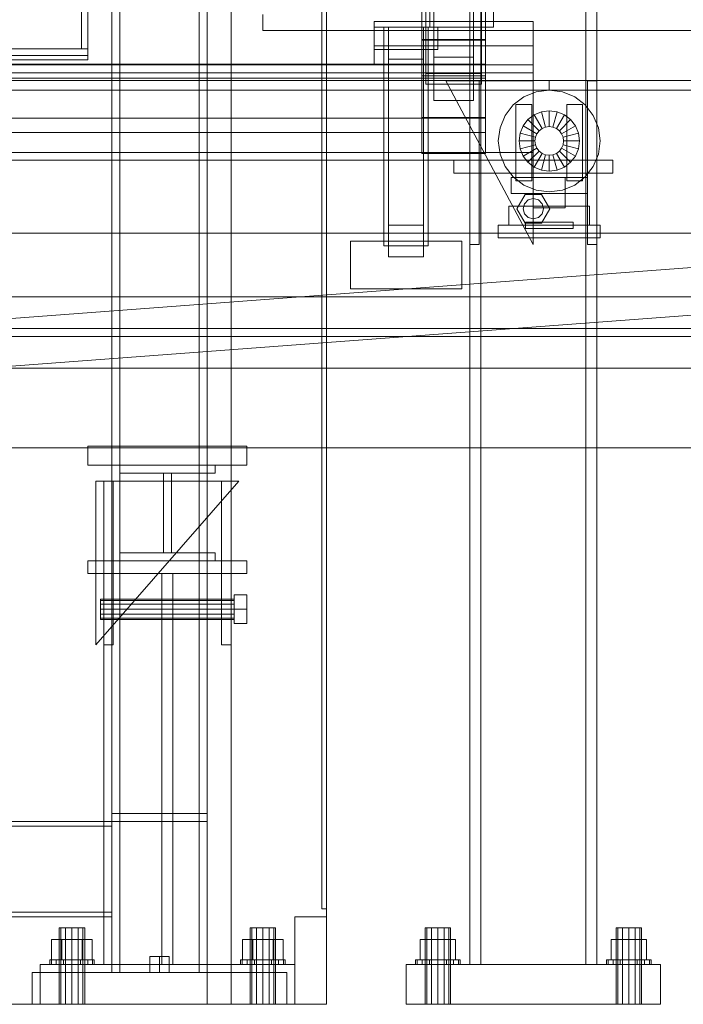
# Model space of a CAD drawing. Header units: millimetres. Extents: x -1970 to 61924, y -58230 to 6847.
# Tile 218 of 256: x 1207 to 1624, y -36000 to -35381. Entities that reach past the tile are written whole.
import ezdxf

# ---------------------------------------------------------------- set-up
doc = ezdxf.new("R2010")
doc.units = ezdxf.units.MM
for name, color, linetype, lineweight in [('COTAS_O', 1, 'Continuous', 0), ('COTAS_P', 1, 'Continuous', 0), ('frontal_C03', 7, 'Continuous', 0), ('frontal_C04', 7, 'Continuous', 0), ('frontal_secador', 7, 'Continuous', 0)]:
    doc.layers.add(name, color=color, linetype=linetype, lineweight=lineweight)
doc.dimstyles.new('R19_100', dxfattribs={"dimtxt": 250, "dimasz": 150, "dimexe": 150, "dimexo": 80, "dimgap": 100, "dimtad": 1, "dimtih": 1, "dimtoh": 1, "dimdsep": 46, "dimcen": 0.09, "dimadec": 0, "dimazin": 0, "dimtfac": 1, "dimtdec": 4, "dimtofl": 0, "dimtmove": 0, "dimatfit": 3, "dimfxl": 1, "dimtolj": 1, "dimtzin": 0, "dimarcsym": 0})

# ---------------------------------------------------------------- blocks, each defined once
blk = doc.blocks.new('DIM_R26_43')
at = {"layer": 'COTAS_P'}
for p, q in [((-1750, -34600), (-1600, -34555)), ((2600, -34600), (2450, -34555)), ((-1750, -35500), (-1750, -34600)), ((-1750, -34600), (2600, -34600)), ((-1750, -34600), (-1600, -34645)), ((2600, -34600), (2450, -34645)), ((2600, -35500), (2600, -34600))]:
    blk.add_line(p, q, dxfattribs=at)
blk.add_text('4350 P', height=250, dxfattribs=at).set_placement((425, -34500))
blk = doc.blocks.new('DIM_R26_53')
at = {"layer": 'COTAS_O'}
for p, q in [((-1400, -35300), (-1250, -35255)), ((1400, -35300), (1250, -35255)), ((-1400, -36000), (-1400, -35300)), ((-1400, -35300), (1400, -35300)), ((-1400, -35300), (-1250, -35345)), ((1400, -35300), (1250, -35345)), ((1400, -36000), (1400, -35300))]:
    blk.add_line(p, q, dxfattribs=at)
blk.add_text('2800 O', height=250, dxfattribs=at).set_placement((0, -35200))

msp = doc.modelspace()

# ---------------------------------------------------------------- linework, layer by layer
at = {"layer": 'frontal_C03'}
for p, q in [((1490, -35975), (1490, -32996.942)), ((1497, -35975), (1497, -32996.942)), ((1563, -35975), (1563, -32996.942)), ((1570, -35975), (1570, -32996.942)), ((1490, -35975), (1490, -33266.434)), ((1497, -35975), (1497, -33266.434)), ((1563, -35975), (1563, -33266.434)), ((1570, -35975), (1570, -33266.434)), ((1490, -35975), (1490, -33805.417)), ((1497, -35975), (1497, -33805.417)), ((1563, -35975), (1563, -33805.417)), ((1570, -35975), (1570, -33805.417)), ((1490, -35975), (1490, -34411.773)), ((1497, -35975), (1497, -34411.773)), ((1563, -35975), (1563, -34411.773)), ((1570, -35975), (1570, -34411.773)), ((1467.5, -35404.303), (1467.5, -34900.942)), ((1492.5, -34900.942), (1492.5, -35404.303)), ((1467.5, -35431.648), (1467.5, -34928.287)), ((1492.5, -35431.648), (1492.5, -34928.287)), ((1490, -35975), (1490, -35018.129)), ((1497, -35975), (1497, -35018.129)), ((1563, -35975), (1563, -35018.129)), ((1570, -35975), (1570, -35018.129)), ((1462.5, -35414.607), (1462.5, -35180.737)), ((1497.5, -35180.737), (1497.5, -35414.607)), ((1462.5, -35421.344), (1462.5, -35187.475)), ((1497.5, -35421.344), (1497.5, -35187.475)), ((1460, -35393.25), (1460, -35215.357)), ((1500, -35215.357), (1500, -35393.25)), ((1460, -35442.701), (1460, -35264.808)), ((1500, -35442.701), (1500, -35264.808)), ((1430, -35397.158), (1430, -35381.945)), ((1430, -35381.945), (1530, -35381.945)), ((1430, -35409.158), (1430, -35381.945)), ((1530, -35381.945), (1530, -35397.158)), ((1530, -35381.945), (1530, -35409.158)), ((1530, -35397.158), (1430, -35397.158)), ((1430, -35397.158), (1430, -35409.158)), ((1460, -35442.701), (1460, -35393.25)), ((1460, -35393.25), (1500, -35393.25)), ((1500, -35393.614), (1460, -35393.614)), ((1460, -35393.614), (1460, -35442.337)), ((1460, -35416.072), (1460, -35393.614)), ((1500, -35393.25), (1500, -35442.701)), ((1500, -35442.337), (1500, -35393.614)), ((1500, -35393.614), (1500, -35416.072)), ((1530, -35409.158), (1530, -35397.158)), ((1530, -35409.158), (-1530, -35409.158)), ((-1500, -35408.612), (1500, -35408.612)), ((1430, -35409.158), (1530, -35409.158)), ((1467.5, -35431.648), (1467.5, -35404.303)), ((1467.5, -35404.303), (1492.5, -35404.303)), ((1492.5, -35404.303), (1492.5, -35431.648)), ((1500, -35408.612), (1500, -35417.595)), ((1500, -35408.612), (1500, -35442.718)), ((1530, -35409.158), (1530, -35414.158)), ((1530, -35414.158), (-1530, -35414.158)), ((1460, -35464.795), (1460, -35416.072)), ((1460, -35416.072), (1500, -35416.072)), ((1497.5, -35414.607), (1462.5, -35414.607)), ((1462.5, -35414.607), (1462.5, -35421.344)), ((1497.5, -35421.344), (1497.5, -35414.607)), ((1500, -35416.072), (1500, -35464.795)), ((1530, -35414.158), (1530, -35464.158)), ((1500, -35417.595), (-1500, -35417.595)), ((1462.5, -35421.344), (1497.5, -35421.344)), ((1530, -35522.158), (1475, -35419.158)), ((1475, -35419.158), (1530, -35419.158)), ((1490, -35522.158), (1490, -35419.158)), ((1490, -35419.158), (1496, -35419.158)), ((1496, -35522.158), (1496, -35419.158)), ((1500, -35451.701), (1500, -35417.595)), ((1530, -35419.158), (1530, -35522.158)), ((1564, -35522.158), (1564, -35419.158)), ((1564, -35419.158), (1570, -35419.158)), ((1570, -35522.158), (1570, -35419.158)), ((1492.5, -35431.648), (1467.5, -35431.648)), ((1500, -35442.718), (-1500, -35442.718)), ((1460, -35442.337), (1500, -35442.337)), ((1460, -35464.795), (1460, -35442.337)), ((1500, -35442.701), (1460, -35442.701)), ((1500, -35464.795), (1500, -35442.337)), ((1500, -35451.701), (1500, -35442.718)), ((-1500, -35451.701), (1500, -35451.701)), ((1530, -35464.158), (-1530, -35464.158)), ((1500, -35464.795), (1460, -35464.795)), ((1530, -35464.158), (1530, -35469.158)), ((1530, -35469.158), (-1530, -35469.158)), ((1480, -35469.158), (1580, -35469.158)), ((1480, -35477.158), (1480, -35469.158)), ((1580, -35477.158), (1580, -35469.158)), ((1480, -35477.158), (1580, -35477.158)), ((1490, -35477.158), (1497, -35477.158)), ((1490, -35975), (1490, -35477.158)), ((1497, -35975), (1497, -35477.158)), ((1497, -35477.158), (1563, -35477.158)), ((1563, -35477.158), (1570, -35477.158)), ((1563, -35975), (1563, -35477.158)), ((1570, -35975), (1570, -35477.158)), ((1519.6, -35499.658), (1524.8, -35490.652)), ((1524.8, -35490.652), (1535.2, -35490.652)), ((1535.2, -35490.652), (1540.4, -35499.658)), ((1523.6, -35499.658), (1524.457, -35496.458)), ((1524.457, -35496.458), (1526.8, -35494.116)), ((1526.8, -35494.116), (1530, -35493.258)), ((1530, -35493.258), (1533.2, -35494.116)), ((1533.2, -35494.116), (1535.543, -35496.458)), ((1535.543, -35496.458), (1536.4, -35499.658)), ((1524.8, -35508.665), (1519.6, -35499.658)), ((1524.457, -35502.858), (1523.6, -35499.658)), ((1526.8, -35505.201), (1524.457, -35502.858)), ((1535.543, -35502.858), (1533.2, -35505.201)), ((1540.4, -35499.658), (1535.2, -35508.665)), ((1536.4, -35499.658), (1535.543, -35502.858)), ((1535.2, -35508.665), (1524.8, -35508.665)), ((1530, -35506.058), (1526.8, -35505.201)), ((1533.2, -35505.201), (1530, -35506.058)), ((1496, -35522.158), (1490, -35522.158)), ((1570, -35522.158), (1564, -35522.158)), ((1463.072, -35952), (1462, -35952)), ((1462, -36000), (1462, -35952)), ((1466, -35952), (1463.072, -35952)), ((1463.072, -36000), (1463.072, -35952)), ((1470, -35952), (1466, -35952)), ((1466, -36000), (1466, -35952)), ((1470, -35952), (1474, -35952)), ((1470, -35952), (1470, -36000)), ((1474, -35952), (1476.928, -35952)), ((1474, -36000), (1474, -35952)), ((1476.928, -35952), (1478, -35952)), ((1476.928, -36000), (1476.928, -35952)), ((1478, -36000), (1478, -35952)), ((1583.072, -35952), (1582, -35952)), ((1582, -36000), (1582, -35952)), ((1586, -35952), (1583.072, -35952)), ((1583.072, -36000), (1583.072, -35952)), ((1590, -35952), (1586, -35952)), ((1586, -36000), (1586, -35952)), ((1590, -35952), (1594, -35952)), ((1590, -35952), (1590, -36000)), ((1594, -35952), (1596.928, -35952)), ((1594, -36000), (1594, -35952)), ((1596.928, -35952), (1598, -35952)), ((1596.928, -36000), (1596.928, -35952)), ((1598, -36000), (1598, -35952)), ((1470, -35959.2), (1458.915, -35959.2)), ((1458.915, -35972), (1458.915, -35959.2)), ((1470, -35959.2), (1481.085, -35959.2)), ((1470, -35959.2), (1470, -35972)), ((1481.085, -35972), (1481.085, -35959.2)), ((1590, -35959.2), (1578.915, -35959.2)), ((1578.915, -35972), (1578.915, -35959.2)), ((1590, -35959.2), (1601.085, -35959.2)), ((1590, -35959.2), (1590, -35972)), ((1601.085, -35972), (1601.085, -35959.2)), ((1457.066, -35972), (1456, -35972)), ((1456, -35975), (1456, -35972)), ((1460.101, -35972), (1457.066, -35972)), ((1457.066, -35975), (1457.066, -35972)), ((1458.915, -35972), (1470, -35972)), ((1464.642, -35972), (1460.101, -35972)), ((1460.101, -35975), (1460.101, -35972)), ((1470, -35972), (1464.642, -35972)), ((1464.642, -35975), (1464.642, -35972)), ((1470, -35972), (1475.358, -35972)), ((1470, -35972), (1470, -35975)), ((1470, -35972), (1481.085, -35972)), ((1475.358, -35972), (1479.899, -35972)), ((1475.358, -35975), (1475.358, -35972)), ((1479.899, -35972), (1482.934, -35972)), ((1479.899, -35975), (1479.899, -35972)), ((1482.934, -35972), (1484, -35972)), ((1482.934, -35975), (1482.934, -35972)), ((1484, -35975), (1484, -35972)), ((1577.066, -35972), (1576, -35972)), ((1576, -35975), (1576, -35972)), ((1580.101, -35972), (1577.066, -35972)), ((1577.066, -35975), (1577.066, -35972)), ((1578.915, -35972), (1590, -35972)), ((1584.642, -35972), (1580.101, -35972)), ((1580.101, -35975), (1580.101, -35972)), ((1590, -35972), (1584.642, -35972)), ((1584.642, -35975), (1584.642, -35972)), ((1590, -35972), (1595.358, -35972)), ((1590, -35972), (1590, -35975)), ((1590, -35972), (1601.085, -35972)), ((1595.358, -35972), (1599.899, -35972)), ((1595.358, -35975), (1595.358, -35972)), ((1599.899, -35972), (1602.934, -35972)), ((1599.899, -35975), (1599.899, -35972)), ((1602.934, -35972), (1604, -35972)), ((1602.934, -35975), (1602.934, -35972)), ((1604, -35975), (1604, -35972)), ((1450, -35975), (1610, -35975)), ((1450, -36000), (1450, -35975)), ((1457.066, -35975), (1456, -35975)), ((1460.101, -35975), (1457.066, -35975)), ((1464.642, -35975), (1460.101, -35975)), ((1464.642, -35975), (1470, -35975)), ((1470, -35975), (1475.358, -35975)), ((1475.358, -35975), (1479.899, -35975)), ((1479.899, -35975), (1482.934, -35975)), ((1482.934, -35975), (1484, -35975)), ((1490, -35975), (1497, -35975)), ((1497, -35975), (1563, -35975)), ((1563, -35975), (1570, -35975)), ((1577.066, -35975), (1576, -35975)), ((1580.101, -35975), (1577.066, -35975)), ((1584.642, -35975), (1580.101, -35975)), ((1584.642, -35975), (1590, -35975)), ((1590, -35975), (1595.358, -35975)), ((1595.358, -35975), (1599.899, -35975)), ((1599.899, -35975), (1602.934, -35975)), ((1602.934, -35975), (1604, -35975)), ((1610, -36000), (1610, -35975)), ((1450, -36000), (1610, -36000)), ((1463.072, -36000), (1462, -36000)), ((1466, -36000), (1463.072, -36000)), ((1466, -36000), (1470, -36000)), ((1470, -36000), (1474, -36000)), ((1474, -36000), (1476.928, -36000)), ((1476.928, -36000), (1478, -36000)), ((1583.072, -36000), (1582, -36000)), ((1586, -36000), (1583.072, -36000)), ((1586, -36000), (1590, -36000)), ((1590, -36000), (1594, -36000)), ((1594, -36000), (1596.928, -36000)), ((1596.928, -36000), (1598, -36000))]:
    msp.add_line(p, q, dxfattribs=at)
at = {"layer": 'frontal_C04'}
for p, q in [((1360, -35387.5), (1360, -35377.5)), ((1465, -35385.5), (1465, -35373.5)), ((1505, -35373.5), (1505, -35385.5)), ((1430, -35385.5), (1470, -35385.5)), ((1430, -35399.5), (1430, -35385.5)), ((1436, -35385.5), (1464, -35385.5)), ((1436, -35523), (1436, -35385.5)), ((1464, -35385.5), (1464, -35523)), ((1505, -35385.5), (1465, -35385.5)), ((1470, -35385.5), (1470, -35399.5)), ((2290, -35387.5), (1360, -35387.5)), ((1461, -35385.527), (1439, -35385.527)), ((1439, -35385.527), (1439, -35405.473)), ((1439, -35510.027), (1439, -35385.527)), ((1461, -35405.473), (1461, -35385.527)), ((1461, -35385.527), (1461, -35510.027)), ((1470, -35399.5), (1430, -35399.5)), ((1439, -35405.473), (1461, -35405.473)), ((1439, -35405.473), (1439, -35529.973)), ((1461, -35405.473), (1461, -35529.973)), ((560, -35419), (1540, -35419)), ((1540, -35419), (1540, -35425)), ((1540, -35419), (2600, -35419)), ((560, -35425), (1540, -35425)), ((1524, -35429.287), (1531.718, -35426.09)), ((1531.718, -35426.09), (1540, -35425)), ((1540, -35425), (2600, -35425)), ((1540, -35425), (1548.282, -35426.09)), ((1548.282, -35426.09), (1556, -35429.287)), ((1512.287, -35441), (1517.373, -35434.373)), ((1517.373, -35434.373), (1524, -35429.287)), ((1519, -35434), (1529, -35434)), ((1519, -35434), (1519, -35482)), ((1529, -35482), (1529, -35434)), ((1551, -35434), (1561, -35434)), ((1551, -35434), (1551, -35482)), ((1556, -35429.287), (1562.627, -35434.373)), ((1561, -35482), (1561, -35434)), ((1562.627, -35434.373), (1567.713, -35441)), ((1509.09, -35448.718), (1512.287, -35441)), ((1526.565, -35443.565), (1530.5, -35440.546)), ((1530.5, -35440.546), (1535.082, -35438.647)), ((1535.5, -35449.206), (1530.5, -35440.546)), ((1535.082, -35438.647), (1540, -35438)), ((1537.671, -35448.307), (1535.082, -35438.647)), ((1540, -35448), (1540, -35438)), ((1540, -35438), (1544.918, -35438.647)), ((1542.329, -35448.307), (1544.918, -35438.647)), ((1544.5, -35449.206), (1549.5, -35440.546)), ((1544.918, -35438.647), (1549.5, -35440.546)), ((1549.5, -35440.546), (1553.435, -35443.565)), ((1567.713, -35441), (1570.91, -35448.718)), ((1523.546, -35447.5), (1526.565, -35443.565)), ((1533.636, -35450.636), (1526.565, -35443.565)), ((1546.364, -35450.636), (1553.435, -35443.565)), ((1553.435, -35443.565), (1556.454, -35447.5)), ((1508, -35457), (1509.09, -35448.718)), ((1521, -35457), (1521.647, -35452.082)), ((1521.647, -35452.082), (1523.546, -35447.5)), ((1531.307, -35454.671), (1521.647, -35452.082)), ((1532.206, -35452.5), (1523.546, -35447.5)), ((1531.307, -35454.671), (1532.206, -35452.5)), ((1532.206, -35452.5), (1533.636, -35450.636)), ((1533.636, -35450.636), (1535.5, -35449.206)), ((1535.5, -35449.206), (1537.671, -35448.307)), ((1537.671, -35448.307), (1540, -35448)), ((1540, -35448), (1542.329, -35448.307)), ((1542.329, -35448.307), (1544.5, -35449.206)), ((1544.5, -35449.206), (1546.364, -35450.636)), ((1546.364, -35450.636), (1547.794, -35452.5)), ((1547.794, -35452.5), (1556.454, -35447.5)), ((1547.794, -35452.5), (1548.693, -35454.671)), ((1548.693, -35454.671), (1558.353, -35452.082)), ((1556.454, -35447.5), (1558.353, -35452.082)), ((1558.353, -35452.082), (1559, -35457)), ((1570.91, -35448.718), (1572, -35457)), ((1509.09, -35465.282), (1508, -35457)), ((1531, -35457), (1521, -35457)), ((1521.647, -35461.918), (1521, -35457)), ((1531.307, -35459.329), (1521.647, -35461.918)), ((1531, -35457), (1531.307, -35454.671)), ((1531.307, -35459.329), (1531, -35457)), ((1532.206, -35461.5), (1531.307, -35459.329)), ((1548.693, -35459.329), (1547.794, -35461.5)), ((1548.693, -35454.671), (1549, -35457)), ((1549, -35457), (1548.693, -35459.329)), ((1548.693, -35459.329), (1558.353, -35461.918)), ((1559, -35457), (1549, -35457)), ((1559, -35457), (1558.353, -35461.918)), ((1572, -35457), (1570.91, -35465.282)), ((1512.287, -35473), (1509.09, -35465.282)), ((1523.546, -35466.5), (1521.647, -35461.918)), ((1532.206, -35461.5), (1523.546, -35466.5)), ((1533.636, -35463.364), (1526.565, -35470.435)), ((1535.5, -35464.794), (1530.5, -35473.454)), ((1533.636, -35463.364), (1532.206, -35461.5)), ((1535.5, -35464.794), (1533.636, -35463.364)), ((1537.671, -35465.693), (1535.082, -35475.353)), ((1537.671, -35465.693), (1535.5, -35464.794)), ((1540, -35466), (1537.671, -35465.693)), ((1542.329, -35465.693), (1540, -35466)), ((1540, -35466), (1540, -35476)), ((1544.5, -35464.794), (1542.329, -35465.693)), ((1542.329, -35465.693), (1544.918, -35475.353)), ((1546.364, -35463.364), (1544.5, -35464.794)), ((1544.5, -35464.794), (1549.5, -35473.454)), ((1547.794, -35461.5), (1546.364, -35463.364)), ((1546.364, -35463.364), (1553.435, -35470.435)), ((1547.794, -35461.5), (1556.454, -35466.5)), ((1558.353, -35461.918), (1556.454, -35466.5)), ((1570.91, -35465.282), (1567.713, -35473)), ((1526.565, -35470.435), (1523.546, -35466.5)), ((1530.5, -35473.454), (1526.565, -35470.435)), ((1553.435, -35470.435), (1549.5, -35473.454)), ((1556.454, -35466.5), (1553.435, -35470.435)), ((1517.373, -35479.627), (1512.287, -35473)), ((1535.082, -35475.353), (1530.5, -35473.454)), ((1540, -35476), (1535.082, -35475.353)), ((1544.918, -35475.353), (1540, -35476)), ((1549.5, -35473.454), (1544.918, -35475.353)), ((1567.713, -35473), (1562.627, -35479.627)), ((1516, -35480), (1564, -35480)), ((1516, -35480), (1516, -35490)), ((1524, -35484.713), (1517.373, -35479.627)), ((1519, -35482), (1529, -35482)), ((1550, -35480), (1530, -35480)), ((1530, -35499), (1530, -35480)), ((1550, -35480), (1550, -35499)), ((1551, -35482), (1561, -35482)), ((1562.627, -35479.627), (1556, -35484.713)), ((1564, -35490), (1564, -35480)), ((1516, -35490), (1564, -35490)), ((1531.718, -35487.91), (1524, -35484.713)), ((1540, -35489), (1531.718, -35487.91)), ((1548.282, -35487.91), (1540, -35489)), ((1556, -35484.713), (1548.282, -35487.91)), ((1514.6, -35498), (1565.4, -35498)), ((1514.6, -35498), (1514.6, -35510)), ((1550, -35499), (1530, -35499)), ((1565.4, -35510), (1565.4, -35498)), ((1525, -35508), (1555, -35508)), ((1525, -35508), (1525, -35512)), ((1555, -35512), (1555, -35508)), ((650, -35515), (1850, -35515)), ((1439, -35529.973), (1439, -35510.027)), ((1439, -35510.027), (1461, -35510.027)), ((1461, -35510.027), (1461, -35529.973)), ((1508, -35510), (1572, -35510)), ((1508, -35510), (1508, -35518)), ((1514.6, -35510), (1565.4, -35510)), ((1525, -35512), (1555, -35512)), ((1572, -35518), (1572, -35510)), ((648.878, -35610.042), (1848.878, -35520.042)), ((1415, -35520), (1485, -35520)), ((1415, -35550), (1415, -35520)), ((1485, -35520), (1485, -35550)), ((1508, -35518), (1572, -35518)), ((1464, -35523), (1436, -35523)), ((1461, -35529.973), (1439, -35529.973)), ((651.122, -35639.958), (1851.122, -35549.958)), ((1485, -35550), (1415, -35550)), ((650, -35555), (1850, -35555)), ((-1750, -35575), (2600, -35575)), ((-1750, -35580), (2600, -35580)), ((650, -35600), (1850, -35600)), ((650, -35650), (1850, -35650)), ((1250, -35649), (1350, -35649)), ((1250, -35649), (1250, -35661)), ((1350, -35661), (1350, -35649)), ((1250, -35661), (1350, -35661)), ((1270, -35666), (1270, -35661)), ((1270, -35661), (1330, -35661)), ((1330, -35661), (1330, -35666)), ((1330, -35666), (1270, -35666)), ((1297.5, -35716), (1297.5, -35666)), ((1297.5, -35666), (1302.5, -35666)), ((1302.5, -35666), (1302.5, -35716)), ((1255, -35774), (1345, -35671)), ((1345, -35671), (1255, -35671)), ((1255, -35671), (1255, -35774)), ((1260, -35774), (1260, -35671)), ((1260, -35671), (1266, -35671)), ((1266, -35774), (1266, -35671)), ((1334, -35774), (1334, -35671)), ((1334, -35671), (1340, -35671)), ((1340, -35774), (1340, -35671)), ((1270, -35721), (1270, -35716)), ((1270, -35716), (1330, -35716)), ((1302.5, -35716), (1297.5, -35716)), ((1330, -35716), (1330, -35721)), ((1250, -35721), (1350, -35721)), ((1250, -35721), (1250, -35729)), ((1330, -35721), (1270, -35721)), ((1350, -35729), (1350, -35721)), ((1250, -35729), (1350, -35729)), ((1260, -35729), (1340, -35729)), ((1260, -35729), (1260, -35975)), ((1296.5, -35729), (1303.5, -35729)), ((1296.5, -35729), (1296.5, -35975)), ((1303.5, -35975), (1303.5, -35729)), ((1340, -35975), (1340, -35729)), ((1342, -35751.5), (1342, -35742.493)), ((1342, -35742.493), (1350, -35742.493)), ((1350, -35751.5), (1350, -35742.493)), ((1258, -35745.957), (1258, -35745.1)), ((1258, -35745.1), (1342, -35745.1)), ((1258, -35748.3), (1258, -35745.957)), ((1258, -35745.957), (1342, -35745.957)), ((1258, -35751.5), (1258, -35748.3)), ((1258, -35748.3), (1342, -35748.3)), ((1342, -35745.957), (1342, -35745.1)), ((1342, -35748.3), (1342, -35745.957)), ((1342, -35751.5), (1342, -35748.3)), ((1258, -35754.7), (1258, -35751.5)), ((1342, -35751.5), (1258, -35751.5)), ((1258, -35754.7), (1258, -35757.043)), ((1258, -35754.7), (1342, -35754.7)), ((1258, -35757.043), (1258, -35757.9)), ((1258, -35757.043), (1342, -35757.043)), ((1342, -35751.5), (1342, -35754.7)), ((1342, -35760.507), (1342, -35751.5)), ((1350, -35751.5), (1342, -35751.5)), ((1342, -35754.7), (1342, -35757.043)), ((1342, -35757.043), (1342, -35757.9)), ((1350, -35751.5), (1350, -35760.507)), ((1258, -35757.9), (1342, -35757.9)), ((1342, -35760.507), (1350, -35760.507)), ((1266, -35774), (1260, -35774)), ((1340, -35774), (1334, -35774)), ((1233.072, -35952), (1232, -35952)), ((1232, -36000), (1232, -35952)), ((1236, -35952), (1233.072, -35952)), ((1233.072, -36000), (1233.072, -35952)), ((1240, -35952), (1236, -35952)), ((1236, -36000), (1236, -35952)), ((1244, -35952), (1240, -35952)), ((1240, -36000), (1240, -35952)), ((1246.928, -35952), (1244, -35952)), ((1244, -36000), (1244, -35952)), ((1248, -35952), (1246.928, -35952)), ((1246.928, -36000), (1246.928, -35952)), ((1248, -35952), (1248, -36000)), ((1353.072, -35952), (1352, -35952)), ((1352, -36000), (1352, -35952)), ((1356, -35952), (1353.072, -35952)), ((1353.072, -36000), (1353.072, -35952)), ((1360, -35952), (1356, -35952)), ((1356, -36000), (1356, -35952)), ((1364, -35952), (1360, -35952)), ((1360, -36000), (1360, -35952)), ((1366.928, -35952), (1364, -35952)), ((1364, -36000), (1364, -35952)), ((1368, -35952), (1366.928, -35952)), ((1366.928, -36000), (1366.928, -35952)), ((1368, -35952), (1368, -36000)), ((1233.6, -35959.2), (1227.2, -35959.2)), ((1227.2, -35972), (1227.2, -35959.2)), ((1246.4, -35959.2), (1233.6, -35959.2)), ((1233.6, -35972), (1233.6, -35959.2)), ((1252.8, -35959.2), (1246.4, -35959.2)), ((1246.4, -35972), (1246.4, -35959.2)), ((1252.8, -35959.2), (1252.8, -35972)), ((1353.6, -35959.2), (1347.2, -35959.2)), ((1347.2, -35972), (1347.2, -35959.2)), ((1366.4, -35959.2), (1353.6, -35959.2)), ((1353.6, -35972), (1353.6, -35959.2)), ((1372.8, -35959.2), (1366.4, -35959.2)), ((1366.4, -35972), (1366.4, -35959.2)), ((1372.8, -35959.2), (1372.8, -35972)), ((1227.066, -35972), (1226, -35972)), ((1226, -35975), (1226, -35972)), ((1230.101, -35972), (1227.066, -35972)), ((1227.066, -35975), (1227.066, -35972)), ((1233.6, -35972), (1227.2, -35972)), ((1234.642, -35972), (1230.101, -35972)), ((1230.101, -35975), (1230.101, -35972)), ((1246.4, -35972), (1233.6, -35972)), ((1240, -35972), (1234.642, -35972)), ((1234.642, -35975), (1234.642, -35972)), ((1245.358, -35972), (1240, -35972)), ((1240, -35975), (1240, -35972)), ((1249.899, -35972), (1245.358, -35972)), ((1245.358, -35975), (1245.358, -35972)), ((1246.4, -35972), (1252.8, -35972)), ((1252.934, -35972), (1249.899, -35972)), ((1249.899, -35975), (1249.899, -35972)), ((1254, -35972), (1252.934, -35972)), ((1252.934, -35975), (1252.934, -35972)), ((1254, -35972), (1254, -35975)), ((1347.066, -35972), (1346, -35972)), ((1346, -35975), (1346, -35972)), ((1350.101, -35972), (1347.066, -35972)), ((1347.066, -35975), (1347.066, -35972)), ((1353.6, -35972), (1347.2, -35972)), ((1354.642, -35972), (1350.101, -35972)), ((1350.101, -35975), (1350.101, -35972)), ((1366.4, -35972), (1353.6, -35972)), ((1360, -35972), (1354.642, -35972)), ((1354.642, -35975), (1354.642, -35972)), ((1365.358, -35972), (1360, -35972)), ((1360, -35975), (1360, -35972)), ((1369.899, -35972), (1365.358, -35972)), ((1365.358, -35975), (1365.358, -35972)), ((1366.4, -35972), (1372.8, -35972)), ((1372.934, -35972), (1369.899, -35972)), ((1369.899, -35975), (1369.899, -35972)), ((1374, -35972), (1372.934, -35972)), ((1372.934, -35975), (1372.934, -35972)), ((1374, -35972), (1374, -35975)), ((1220, -35975), (1380, -35975)), ((1220, -35975), (1220, -36000)), ((1227.066, -35975), (1226, -35975)), ((1230.101, -35975), (1227.066, -35975)), ((1234.642, -35975), (1230.101, -35975)), ((1240, -35975), (1234.642, -35975)), ((1245.358, -35975), (1240, -35975)), ((1249.899, -35975), (1245.358, -35975)), ((1252.934, -35975), (1249.899, -35975)), ((1252.934, -35975), (1254, -35975)), ((1260, -35975), (1340, -35975)), ((1296.5, -35975), (1303.5, -35975)), ((1347.066, -35975), (1346, -35975)), ((1350.101, -35975), (1347.066, -35975)), ((1354.642, -35975), (1350.101, -35975)), ((1360, -35975), (1354.642, -35975)), ((1365.358, -35975), (1360, -35975)), ((1369.899, -35975), (1365.358, -35975)), ((1372.934, -35975), (1369.899, -35975)), ((1372.934, -35975), (1374, -35975)), ((1380, -36000), (1380, -35975)), ((1220, -36000), (1380, -36000)), ((1233.072, -36000), (1232, -36000)), ((1236, -36000), (1233.072, -36000)), ((1240, -36000), (1236, -36000)), ((1244, -36000), (1240, -36000)), ((1246.928, -36000), (1244, -36000)), ((1246.928, -36000), (1248, -36000)), ((1353.072, -36000), (1352, -36000)), ((1356, -36000), (1353.072, -36000)), ((1360, -36000), (1356, -36000)), ((1364, -36000), (1360, -36000)), ((1366.928, -36000), (1364, -36000)), ((1366.928, -36000), (1368, -36000))]:
    msp.add_line(p, q, dxfattribs=at)
at = {"layer": 'frontal_secador'}
for p, q in [((1340, -36000), (1340, -33000)), ((1400, -36000), (1400, -33000)), ((1265, -35980), (1265, -33075)), ((1270, -35980), (1270, -33075)), ((1320, -35980), (1320, -33075)), ((1325, -36000), (1325, -33075)), ((1325, -35980), (1325, -33075)), ((1397, -35940), (1397, -33075)), ((1400, -36000), (1400, -33075)), ((1400, -35940), (1400, -33075)), ((1400, -36000), (1400, -33250)), ((1246, -34894), (1246, -35399)), ((1250, -35399), (1250, -34894)), ((1250, -35403.243), (1250, -34902.485)), ((1250, -34908.142), (1250, -35406.071)), ((1325, -36000), (1325, -34990)), ((1400, -36000), (1400, -34990)), ((1400, -36000), (1400, -35100)), ((1246, -35399), (1246, -35299)), ((1250, -35299), (1250, -35399)), ((-1250, -35399), (1250, -35399)), ((-1250, -35403.243), (1250, -35403.243)), ((1250, -35399), (1246, -35399)), ((1250, -35403.243), (1250, -35399)), ((1250, -35406.071), (1250, -35403.243)), ((1250, -35406.071), (-1250, -35406.071)), ((1265, -35880), (1325, -35880)), ((1265, -35885), (1265, -35880)), ((1325, -35885), (1325, -35880)), ((-1265, -35885), (1265, -35885)), ((1265, -35888), (1265, -35885)), ((1265, -35885), (1325, -35885)), ((1265, -35885), (1270, -35885)), ((1265, -35975), (1265, -35885)), ((1270, -35975), (1270, -35885)), ((1320, -35885), (1325, -35885)), ((1320, -35975), (1320, -35885)), ((1325, -35975), (1325, -35885)), ((-1265, -35888), (1265, -35888)), ((1265, -35942), (1265, -35888)), ((-1265, -35942), (1265, -35942)), ((1265, -35945), (1265, -35942)), ((1397, -35940), (1400, -35940)), ((-1265, -35945), (1265, -35945)), ((1380, -35945), (1400, -35945)), ((1380, -36000), (1380, -35945)), ((1400, -36000), (1400, -35945)), ((1295, -35970), (1288.938, -35970)), ((1288.938, -35980), (1288.938, -35970)), ((1295, -35970), (1301.062, -35970)), ((1295, -35970), (1295, -35980)), ((1301.062, -35980), (1301.062, -35970)), ((1215, -35980), (1375, -35980)), ((1215, -36000), (1215, -35980)), ((1265, -35975), (1325, -35975)), ((1265, -35980), (1265, -35975)), ((1265, -35975), (1270, -35975)), ((1265, -35980), (1270, -35980)), ((1265, -35980), (1325, -35980)), ((1270, -35980), (1320, -35980)), ((1288.938, -35980), (1295, -35980)), ((1295, -35980), (1301.062, -35980)), ((1320, -35975), (1325, -35975)), ((1320, -35980), (1325, -35980)), ((1325, -35980), (1325, -35975)), ((1375, -36000), (1375, -35980)), ((-1400, -36000), (1400, -36000)), ((1215, -36000), (1375, -36000)), ((1325, -36000), (1400, -36000)), ((1340, -36000), (1400, -36000)), ((1380, -36000), (1400, -36000))]:
    msp.add_line(p, q, dxfattribs=at)

# ---------------------------------------------------------------- dimensions: what is measured, and where the dimension line sits
at = {"layer": 'COTAS_O'}
dim = msp.add_aligned_dim(p1=(-1400, -36000), p2=(1400, -36000), distance=700, text='<> O', dimstyle='R19_100', dxfattribs=at)
dim.commit()
dim.dimension.update_dxf_attribs({"geometry": 'DIM_R26_53', "text_midpoint": (0, -35300)})
at = {"layer": 'COTAS_P'}
dim = msp.add_aligned_dim(p1=(-1750, -35500), p2=(2600, -35500), distance=900, text='<> P', dimstyle='R19_100', dxfattribs=at)
dim.commit()
dim.dimension.update_dxf_attribs({"geometry": 'DIM_R26_43', "text_midpoint": (425, -34600)})

doc.saveas('drawing.dxf')
